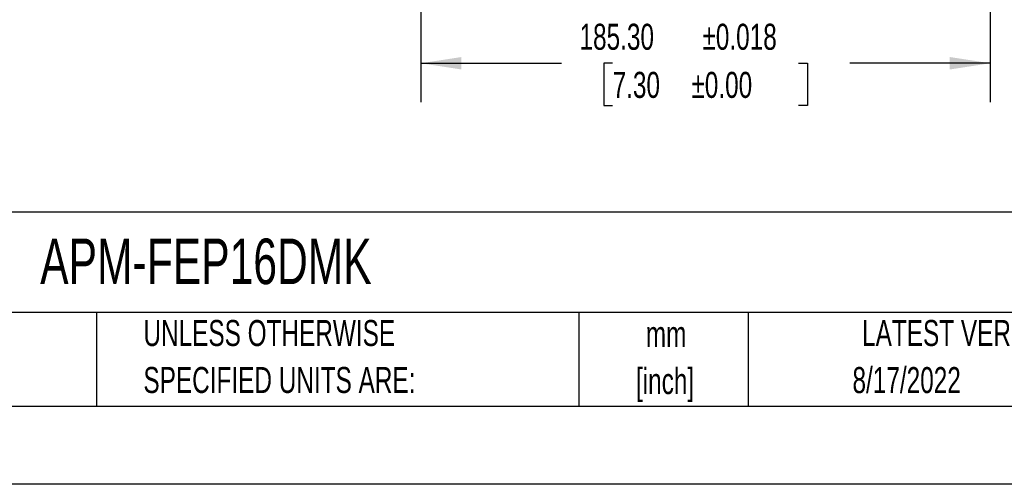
# Model space of a CAD drawing. Header units: millimetres. Extents: x 0 to 1118, y 0 to 864.
# Tile 21 of 33: x 630 to 951, y 0 to 151. Entities that reach past the tile are written whole.
import ezdxf

# ---------------------------------------------------------------- set-up
doc = ezdxf.new("R2010")
doc.units = ezdxf.units.MM
doc.header["$LTSCALE"] = 4
doc.linetypes.add('CENTERX2', pattern=[20.32, 12.7, -2.54, 2.54, -2.54])
doc.layers.add('DIMENSIONS', color=140, linetype='Continuous', lineweight=25)
doc.layers.add('TEXT', color=140, linetype='Continuous', lineweight=25)
doc.styles.add('SLDTEXTSTYLE0', font='TXT', dxfattribs={"width": 0.7})
doc.dimstyles.new('SLDDIMSTYLE10', dxfattribs={"dimtxt": 8.632031, "dimasz": 13.208, "dimexe": 0, "dimexo": 0.0625, "dimgap": 2.158008, "dimtad": 0, "dimtih": 1, "dimtoh": 1, "dimrnd": 1e-09, "dimzin": 4, "dimdsep": 46, "dimtxsty": 'SLDTEXTSTYLE0', "dimsah": 1, "dimcen": 0.09, "dimadec": 0, "dimazin": 1, "dimtol": 1, "dimtp": 0.018, "dimtm": 0.018, "dimtfac": 1, "dimtdec": 3, "dimtofl": 0, "dimtmove": 0, "dimatfit": 3, "dimfxl": 0, "dimfrac": 2, "dimtolj": 1, "dimtzin": 0, "dimarcsym": 0})

# ---------------------------------------------------------------- blocks, each defined once
blk = doc.blocks.new('SW_NOTE_0_1')
at = {"layer": 'TEXT', "color": 0, "linetype": 'CENTERX2', "lineweight": 18, "char_height": 8.467, "attachment_point": 2, "style": 'SLDTEXTSTYLE0'}
for s, insert in [('mm', (11.38, 10.91)), ('[inch]', (11.04, -4.37))]:
    blk.add_mtext(s, dxfattribs=dict(at, insert=insert))
blk = doc.blocks.new('SW_NOTE_0_2')
at = {"layer": 'TEXT', "color": 0, "linetype": 'CENTERX2', "lineweight": 18, "char_height": 8.4667, "attachment_point": 1, "style": 'SLDTEXTSTYLE0'}
for s, insert in [('UNLESS OTHERWISE', (0, 10.91)), ('SPECIFIED UNITS ARE:', (0, -4.37))]:
    blk.add_mtext(s, dxfattribs=dict(at, insert=insert))
blk = doc.blocks.new('_D_10')
at = {"layer": 'DIMENSIONS'}
for p, q in [((946.03, 245.03), (946.03, 194.23)), ((760.73, 191.03), (760.73, 124.27)), ((946.03, 184.23), (946.03, 124.27)), ((760.73, 136.97), (806.44, 136.97)), ((823.11, 136.97), (820.21, 136.97)), ((820.21, 136.97), (820.21, 123.25)), ((883.65, 136.97), (886.54, 136.97)), ((886.54, 136.97), (886.54, 123.25)), ((946.03, 136.97), (900.32, 136.97)), ((820.21, 123.25), (823.11, 123.25)), ((886.54, 123.25), (883.65, 123.25))]:
    blk.add_line(p, q, dxfattribs=at)
for points in [[(760.73, 136.97), (773.94, 134.94), (773.94, 139)], [(946.03, 136.97), (932.82, 139), (932.82, 134.94)]]:
    blk.add_solid(points, dxfattribs=at)
at = {"layer": 'DIMENSIONS', "char_height": 8.467, "attachment_point": 1, "style": 'SLDTEXTSTYLE0'}
for s, insert in [('±0.018', (852.35, 149.82)), ('185.30', (812.34, 149.82)), ('±0.00', (848.76, 134.17)), ('7.30', (823.11, 134.17))]:
    blk.add_mtext(s, dxfattribs=dict(at, insert=insert))

msp = doc.modelspace()

# ---------------------------------------------------------------- linework, layer by layer
at = {"color": 7, "linetype": 'Continuous'}
msp.add_line((1117.61, 0.011), (0.01, 0.011), dxfattribs=at)
at = {"layer": 'TEXT'}
for p, q in [((1092.2, 88.504), (25.4, 88.504)), ((1092.2, 55.88), (25.4, 55.88)), ((655.121, 55.88), (655.121, 25.4)), ((812.097, 55.88), (812.097, 25.4)), ((867.248, 55.88), (867.248, 25.4)), ((25.4, 25.4), (1092.2, 25.4))]:
    msp.add_line(p, q, dxfattribs=at)

# ---------------------------------------------------------------- block references
at = {"layer": 'TEXT', "linetype": 'CENTERX2', "lineweight": 18}
for name, p in [('SW_NOTE_0_2', (670.432, 42.542)), ('SW_NOTE_0_1', (829.144, 42.193))]:
    msp.add_blockref(name, p, dxfattribs=at)

# ---------------------------------------------------------------- texts
at = {"layer": 'TEXT', "linetype": 'CENTERX2', "lineweight": 18, "style": 'SLDTEXTSTYLE0'}
for s, insert, char_height, attachment_point in [('APM-FEP16DMK', (636.831, 79.948), 14.81667, 1), ('LATEST VERSION', (938.209, 53.456), 8.46667, 2), ('8/17/2022', (918.806, 38.147), 8.4667, 2)]:
    msp.add_mtext(s, dxfattribs=dict(at, insert=insert, char_height=char_height, attachment_point=attachment_point))

# ---------------------------------------------------------------- dimensions: what is measured, and where the dimension line sits
at = {"layer": 'DIMENSIONS'}
dim = msp.add_linear_dim(base=(760.727, 136.971), p1=(946.027, 254.232), p2=(760.727, 200.232), dimstyle='SLDDIMSTYLE10', dxfattribs=at)
dim.commit()
dim.dimension.update_dxf_attribs({"geometry": '_D_10', "text_midpoint": (853.377, 136.971), "dimtype": 160})

doc.saveas('drawing.dxf')
